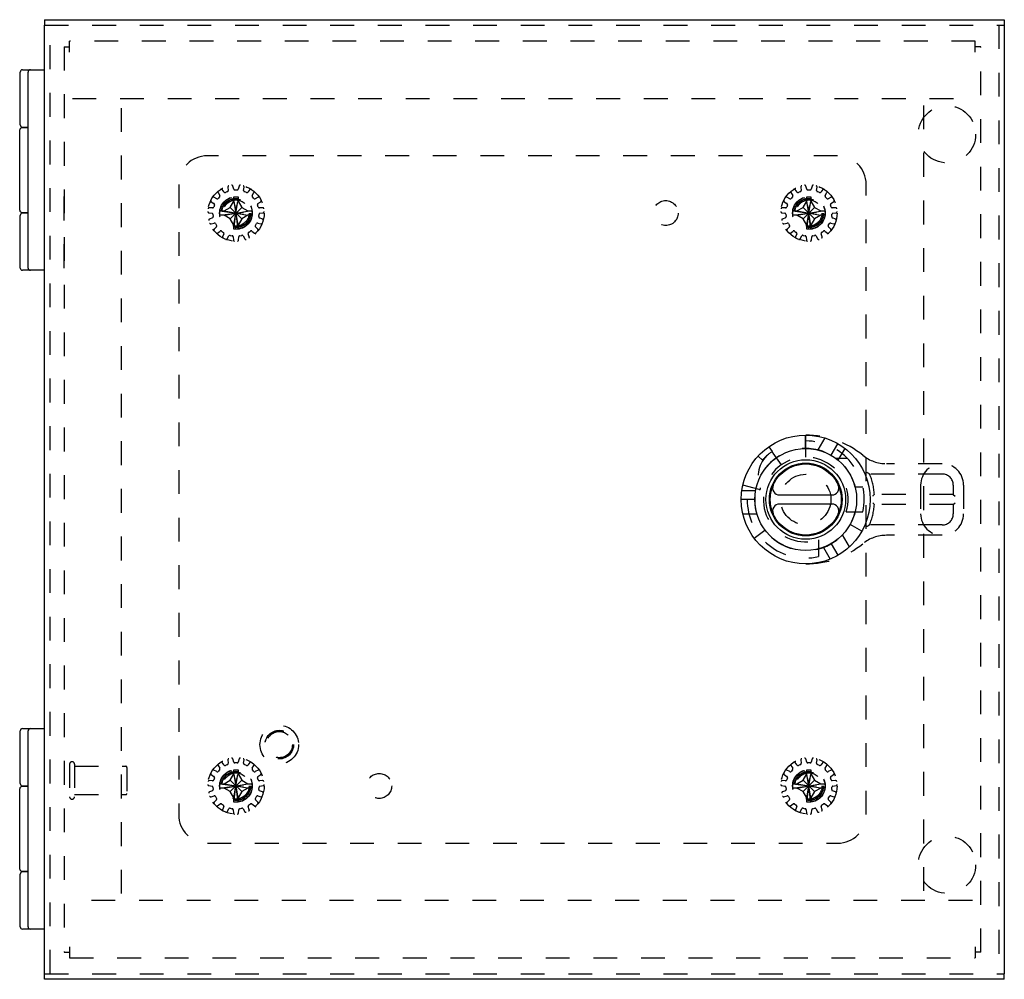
# Model space of a CAD drawing. Header units: inches. Extents: x 0 to 37.8, y 0 to 24.4.
# Tile 11 of 15: x 8.6 to 17.2, y 8.4 to 16.8. Entities that reach past the tile are written whole.
import ezdxf

# ---------------------------------------------------------------- set-up
doc = ezdxf.new("R2010")
doc.units = ezdxf.units.IN
doc.header["$LTSCALE"] = 2.077778
doc.header["$MEASUREMENT"] = 0
doc.linetypes.add('HIDDEN', pattern=[0.2, 0.1, -0.1])
doc.layers.get('0').update_dxf_attribs({"linetype": 'CONTINUOUS'})

msp = doc.modelspace()

# ---------------------------------------------------------------- linework, layer by layer
at = {"color": 7, "linetype": 'Continuous'}
for p, q in [((8.8529, 16.8017), (8.8529, 16.7537)), ((17.2279, 16.8017), (17.2279, 16.7537)), ((8.6396, 15.8842), (8.6396, 16.3442)), ((8.6596, 16.3642), (8.8529, 16.3642)), ((8.7083, 14.6342), (8.7083, 16.3442)), ((8.6354, 15.1392), (8.6354, 15.8392)), ((8.7083, 15.8592), (8.6554, 15.8592)), ((8.6596, 15.8642), (8.7083, 15.8642)), ((8.6396, 14.6342), (8.6396, 15.0942)), ((8.6554, 15.1192), (8.7083, 15.1192)), ((8.7083, 15.1142), (8.6596, 15.1142)), ((8.8529, 14.6142), (8.6596, 14.6142)), ((15.2658, 12.6542), (15.724, 12.6542)), ((15.724, 12.5742), (15.2658, 12.5742)), ((8.6396, 10.1342), (8.6396, 10.5942)), ((8.6596, 10.6142), (8.8529, 10.6142)), ((8.7083, 8.8842), (8.7083, 10.5942)), ((8.6354, 9.3892), (8.6354, 10.0892)), ((8.7083, 10.1092), (8.6554, 10.1092)), ((8.6596, 10.1142), (8.7083, 10.1142)), ((8.6554, 9.3692), (8.7083, 9.3692)), ((8.6396, 8.8842), (8.6396, 9.3442)), ((8.7083, 9.3642), (8.6596, 9.3642)), ((8.8529, 8.8642), (8.6596, 8.8642)), ((8.8529, 8.4267), (8.8529, 8.4747)), ((17.2279, 8.4267), (17.2279, 8.4747))]:
    msp.add_line(p, q, dxfattribs=at)
at = {"color": 3, "linetype": 'Continuous'}
for p, q in [((8.8529, 16.8017), (17.2279, 16.8017)), ((8.8529, 8.4747), (8.8529, 16.7537)), ((17.2279, 16.7537), (17.2279, 8.4747)), ((17.2279, 8.4267), (8.8529, 8.4267))]:
    msp.add_line(p, q, dxfattribs=at)
at = {"color": 8, "linetype": 'HIDDEN'}
for p, q in [((8.8529, 16.7537), (17.2279, 16.7537)), ((8.9009, 8.4747), (8.9009, 16.7537)), ((17.1799, 16.7537), (17.1799, 8.4747)), ((9.0709, 16.5194), (9.0709, 16.6142)), ((16.9749, 16.6142), (9.0709, 16.6142)), ((16.9749, 16.5194), (16.9749, 16.6142)), ((9.0229, 16.5662), (9.0229, 8.6622)), ((9.0229, 16.5662), (9.0709, 16.5662)), ((17.0229, 16.5662), (16.9749, 16.5662)), ((17.0229, 8.6622), (17.0229, 16.5662)), ((9.0959, 16.1142), (16.9499, 16.1142)), ((9.5229, 9.1742), (9.5229, 16.0542)), ((16.5229, 16.0542), (16.5229, 9.1742)), ((15.7729, 15.6142), (10.2729, 15.6142)), ((10.0229, 15.3642), (10.0229, 9.8642)), ((10.4203, 15.2964), (10.4018, 15.3184)), ((10.4503, 15.3018), (10.432, 15.2937)), ((10.4522, 15.3408), (10.4561, 15.3123)), ((10.5033, 15.3224), (10.4953, 15.35)), ((10.5329, 15.3152), (10.5129, 15.3152)), ((10.5505, 15.35), (10.5425, 15.3224)), ((10.5897, 15.3123), (10.5936, 15.3408)), ((10.6138, 15.2937), (10.5955, 15.3018)), ((10.644, 15.3184), (10.6255, 15.2964)), ((15.4203, 15.2964), (15.4018, 15.3184)), ((15.4503, 15.3018), (15.432, 15.2937)), ((15.4522, 15.3408), (15.4561, 15.3123)), ((15.5033, 15.3224), (15.4953, 15.35)), ((15.5329, 15.3152), (15.5129, 15.3152)), ((15.5505, 15.35), (15.5425, 15.3224)), ((15.5897, 15.3123), (15.5936, 15.3408)), ((15.6138, 15.2937), (15.5955, 15.3018)), ((15.644, 15.3184), (15.6255, 15.2964)), ((16.0229, 9.8642), (16.0229, 15.3642)), ((9.0229, 14.6342), (9.0229, 15.2592)), ((10.3071, 15.2133), (10.3309, 15.1971)), ((10.355, 15.2389), (10.3292, 15.2515)), ((10.3661, 15.2925), (10.3813, 15.268)), ((10.3802, 15.2561), (10.3668, 15.2412)), ((10.4732, 15.1638), (10.5049, 15.2187)), ((10.5049, 15.2535), (10.5049, 15.2544)), ((10.5049, 14.9739), (10.5409, 15.2544)), ((10.5409, 14.9739), (10.5049, 15.2544)), ((10.5049, 15.2187), (10.5049, 15.2535)), ((10.5049, 15.0097), (10.5409, 15.2187)), ((10.5409, 15.0097), (10.5049, 15.2187)), ((10.5409, 15.2544), (10.5409, 15.2535)), ((10.5409, 15.2535), (10.5409, 15.2187)), ((10.5409, 15.2187), (10.5726, 15.1638)), ((10.6645, 15.268), (10.6797, 15.2925)), ((10.6789, 15.2412), (10.6656, 15.2561)), ((10.7166, 15.2515), (10.6907, 15.2389)), ((10.7149, 15.1971), (10.7387, 15.2133)), ((15.3071, 15.2133), (15.3309, 15.1971)), ((15.355, 15.2389), (15.3292, 15.2515)), ((15.3661, 15.2925), (15.3813, 15.268)), ((15.3802, 15.2561), (15.3668, 15.2412)), ((15.4732, 15.1638), (15.5049, 15.2187)), ((15.5049, 14.9739), (15.5409, 15.2544)), ((15.5049, 15.2535), (15.5049, 15.2544)), ((15.5409, 14.9739), (15.5049, 15.2544)), ((15.5049, 15.2187), (15.5049, 15.2535)), ((15.5049, 15.0097), (15.5409, 15.2187)), ((15.5409, 15.0097), (15.5049, 15.2187)), ((15.5409, 15.2544), (15.5409, 15.2535)), ((15.5409, 15.2535), (15.5409, 15.2187)), ((15.5409, 15.2187), (15.5726, 15.1638)), ((15.6645, 15.268), (15.6797, 15.2925)), ((15.6789, 15.2412), (15.6656, 15.2561)), ((15.7166, 15.2515), (15.6907, 15.2389)), ((15.7149, 15.1971), (15.7387, 15.2133)), ((10.3188, 15.1599), (10.2901, 15.1608)), ((10.3348, 15.1858), (10.3286, 15.1668)), ((10.3826, 15.1321), (10.3835, 15.1322)), ((10.3826, 15.1321), (10.6631, 15.0962)), ((10.3826, 15.0962), (10.6631, 15.1321)), ((10.3835, 15.1322), (10.4184, 15.1322)), ((10.4184, 15.1322), (10.4732, 15.1638)), ((10.4184, 15.1322), (10.6274, 15.0962)), ((10.4184, 15.0962), (10.6274, 15.1322)), ((10.4732, 15.0645), (10.5726, 15.1638)), ((10.5726, 15.0645), (10.4732, 15.1638)), ((10.5726, 15.1638), (10.6274, 15.1322)), ((10.6274, 15.1322), (10.6622, 15.1322)), ((10.6622, 15.1322), (10.6631, 15.1321)), ((10.7171, 15.1668), (10.711, 15.1858)), ((10.7557, 15.1608), (10.727, 15.1599)), ((15.3188, 15.1599), (15.2901, 15.1608)), ((15.3348, 15.1858), (15.3286, 15.1668)), ((15.3826, 15.1321), (15.3835, 15.1322)), ((15.3826, 15.0962), (15.6631, 15.1321)), ((15.3826, 15.1321), (15.6631, 15.0962)), ((15.3835, 15.1322), (15.4184, 15.1322)), ((15.4184, 15.1322), (15.4732, 15.1638)), ((15.4184, 15.0962), (15.6274, 15.1322)), ((15.4184, 15.1322), (15.6274, 15.0962)), ((15.4732, 15.0645), (15.5726, 15.1638)), ((15.5726, 15.0645), (15.4732, 15.1638)), ((15.5726, 15.1638), (15.6274, 15.1322)), ((15.6274, 15.1322), (15.6622, 15.1322)), ((15.6622, 15.1322), (15.6631, 15.1321)), ((15.7171, 15.1668), (15.711, 15.1858)), ((15.7557, 15.1608), (15.727, 15.1599)), ((10.2855, 15.1169), (10.3138, 15.1119)), ((10.3179, 15.0729), (10.2912, 15.0621)), ((10.3219, 15.1031), (10.324, 15.0832)), ((10.3835, 15.0962), (10.3826, 15.0962)), ((10.4184, 15.0962), (10.3835, 15.0962)), ((10.4732, 15.0645), (10.4184, 15.0962)), ((10.5049, 15.0097), (10.4732, 15.0645)), ((10.5726, 15.0645), (10.5409, 15.0097)), ((10.6274, 15.0962), (10.5726, 15.0645)), ((10.6622, 15.0962), (10.6274, 15.0962)), ((10.6631, 15.0962), (10.6622, 15.0962)), ((10.7217, 15.0832), (10.7238, 15.1031)), ((10.7545, 15.0621), (10.7279, 15.0729)), ((10.732, 15.1119), (10.7603, 15.1169)), ((15.2855, 15.1169), (15.3138, 15.1119)), ((15.3179, 15.0729), (15.2912, 15.0621)), ((15.3219, 15.1031), (15.324, 15.0832)), ((15.3835, 15.0962), (15.3826, 15.0962)), ((15.4184, 15.0962), (15.3835, 15.0962)), ((15.4732, 15.0645), (15.4184, 15.0962)), ((15.5049, 15.0097), (15.4732, 15.0645)), ((15.5726, 15.0645), (15.5409, 15.0097)), ((15.6274, 15.0962), (15.5726, 15.0645)), ((15.6622, 15.0962), (15.6274, 15.0962)), ((15.6631, 15.0962), (15.6622, 15.0962)), ((15.7217, 15.0832), (15.7238, 15.1031)), ((15.7545, 15.0621), (15.7279, 15.0729)), ((15.732, 15.1119), (15.7603, 15.1169)), ((10.3049, 15.0201), (10.3328, 15.027)), ((10.3524, 14.9931), (10.3324, 14.9724)), ((10.3438, 15.0223), (10.3538, 15.005)), ((10.362, 14.9396), (10.3847, 14.9572)), ((10.3967, 14.9574), (10.4128, 14.9457)), ((10.5049, 14.9748), (10.5049, 15.0097)), ((10.5049, 14.9739), (10.5049, 14.9748)), ((10.5409, 15.0097), (10.5409, 14.9748)), ((10.5409, 14.9748), (10.5409, 14.9739)), ((10.633, 14.9457), (10.6491, 14.9574)), ((10.6611, 14.9572), (10.6838, 14.9396)), ((10.692, 15.005), (10.702, 15.0223)), ((10.7133, 14.9724), (10.6934, 14.9931)), ((10.713, 15.027), (10.7409, 15.0201)), ((15.3049, 15.0201), (15.3328, 15.027)), ((15.3524, 14.9931), (15.3324, 14.9724)), ((15.3438, 15.0223), (15.3538, 15.005)), ((15.362, 14.9396), (15.3847, 14.9572)), ((15.3967, 14.9574), (15.4128, 14.9457)), ((15.5049, 14.9748), (15.5049, 15.0097)), ((15.5049, 14.9739), (15.5049, 14.9748)), ((15.5409, 15.0097), (15.5409, 14.9748)), ((15.5409, 14.9748), (15.5409, 14.9739)), ((15.633, 14.9457), (15.6491, 14.9574)), ((15.6611, 14.9572), (15.6838, 14.9396)), ((15.692, 15.005), (15.702, 15.0223)), ((15.7133, 14.9724), (15.6934, 14.9931)), ((15.713, 15.027), (15.7409, 15.0201)), ((10.4164, 14.9342), (10.4066, 14.9072)), ((10.4469, 14.8892), (10.4604, 14.9146)), ((10.4713, 14.9196), (10.4909, 14.9155)), ((10.4988, 14.9064), (10.5008, 14.8777)), ((10.5449, 14.8777), (10.547, 14.9064)), ((10.5549, 14.9155), (10.5744, 14.9196)), ((10.5853, 14.9146), (10.5989, 14.8892)), ((10.6392, 14.9072), (10.6294, 14.9342)), ((15.4164, 14.9342), (15.4066, 14.9072)), ((15.4469, 14.8892), (15.4604, 14.9146)), ((15.4713, 14.9196), (15.4909, 14.9155)), ((15.4988, 14.9064), (15.5008, 14.8777)), ((15.5449, 14.8777), (15.547, 14.9064)), ((15.5549, 14.9155), (15.5744, 14.9196)), ((15.5853, 14.9146), (15.5989, 14.8892)), ((15.6392, 14.9072), (15.6294, 14.9342)), ((15.4896, 13.1766), (15.4896, 13.0596)), ((15.4949, 12.9842), (15.4949, 13.1767)), ((15.6609, 13.1516), (15.6004, 13.047)), ((15.1723, 13.0749), (15.2018, 13.0327)), ((15.7176, 13), (15.7761, 13.1013)), ((15.1166, 12.9577), (15.0785, 12.9923)), ((15.2018, 13.0327), (15.1974, 13.0296)), ((15.2827, 12.9172), (15.2111, 13.0194)), ((15.7794, 12.957), (15.8386, 13.0594)), ((15.86, 12.9717), (15.7607, 12.9717)), ((16.6853, 12.9267), (16.1995, 12.9267)), ((16.035, 12.8483), (16.0298, 12.8517)), ((16.0401, 12.845), (16.035, 12.8483)), ((16.0454, 12.8415), (16.0401, 12.845)), ((16.0499, 12.8385), (16.0454, 12.8415)), ((16.0509, 12.8378), (16.0499, 12.8385)), ((16.0511, 12.8377), (16.0509, 12.8378)), ((16.0514, 12.8375), (16.0511, 12.8377)), ((16.0516, 12.8374), (16.0514, 12.8375)), ((16.0518, 12.8372), (16.0516, 12.8374)), ((16.0519, 12.8371), (16.0518, 12.8372)), ((16.0526, 12.8367), (16.0525, 12.8367)), ((16.6853, 12.8367), (16.0526, 12.8367)), ((16.0526, 12.8367), (16.0526, 12.8367)), ((15.088, 12.7012), (14.9465, 12.7392)), ((15.9945, 12.7217), (15.9272, 12.7217)), ((16.4978, 12.7392), (16.4978, 12.4892)), ((16.7828, 12.7392), (16.7828, 12.6592)), ((16.8728, 12.7392), (16.8728, 12.4892)), ((15.0558, 12.6892), (14.9374, 12.6892)), ((16.082, 12.646), (16.0802, 12.6442)), ((16.0843, 12.6486), (16.082, 12.646)), ((16.0868, 12.6512), (16.0843, 12.6486)), ((16.0892, 12.6537), (16.0868, 12.6512)), ((16.0918, 12.6565), (16.0892, 12.6537)), ((16.0941, 12.659), (16.0918, 12.6565)), ((16.0943, 12.6592), (16.0942, 12.6591)), ((16.7828, 12.6592), (16.0943, 12.6592)), ((16.7828, 12.6592), (16.7978, 12.6442)), ((15.0494, 12.6142), (14.9324, 12.6142)), ((16.0851, 12.5787), (16.08, 12.5842)), ((16.0903, 12.5732), (16.0851, 12.5787)), ((16.0907, 12.5728), (16.0903, 12.5732)), ((16.0917, 12.5717), (16.0907, 12.5728)), ((16.0921, 12.5712), (16.0917, 12.5717)), ((16.0925, 12.5708), (16.0921, 12.5712)), ((16.0928, 12.5706), (16.0925, 12.5708)), ((16.093, 12.5703), (16.0928, 12.5706)), ((16.0932, 12.5701), (16.093, 12.5703)), ((16.0941, 12.5692), (16.094, 12.5692)), ((16.7828, 12.5692), (16.0941, 12.5692)), ((16.7828, 12.5692), (16.7978, 12.5842)), ((16.7828, 12.5692), (16.7828, 12.4892)), ((14.9465, 12.4892), (15.0673, 12.4892)), ((15.8489, 12.5067), (15.9945, 12.5067)), ((15.9846, 12.3375), (15.8828, 12.395)), ((16.0346, 12.3805), (16.032, 12.3788)), ((16.0375, 12.3824), (16.0346, 12.3805)), ((16.0402, 12.3842), (16.0375, 12.3824)), ((16.043, 12.386), (16.0402, 12.3842)), ((16.0456, 12.3877), (16.043, 12.386)), ((16.0482, 12.3895), (16.0456, 12.3877)), ((16.0512, 12.3915), (16.0482, 12.3895)), ((16.0516, 12.3917), (16.0514, 12.3916)), ((16.6853, 12.3917), (16.0516, 12.3917)), ((15.0451, 12.2764), (15.1386, 12.3467)), ((15.8774, 12.2017), (15.8169, 12.3063)), ((16.6853, 12.3017), (16.1995, 12.3017)), ((15.6059, 12.2612), (15.6059, 12.1154)), ((15.7176, 12.2283), (15.7761, 12.127)), ((15.6495, 12.1964), (15.7087, 12.0939)), ((10.4203, 10.2964), (10.4018, 10.3184)), ((10.4522, 10.3408), (10.4561, 10.3123)), ((10.5033, 10.3224), (10.4953, 10.35)), ((10.5329, 10.3152), (10.5129, 10.3152)), ((10.5505, 10.35), (10.5425, 10.3224)), ((10.5897, 10.3123), (10.5936, 10.3408)), ((10.644, 10.3184), (10.6255, 10.2964)), ((15.4203, 10.2964), (15.4018, 10.3184)), ((15.4522, 10.3408), (15.4561, 10.3123)), ((15.5033, 10.3224), (15.4953, 10.35)), ((15.5329, 10.3152), (15.5129, 10.3152)), ((15.5505, 10.35), (15.5425, 10.3224)), ((15.5897, 10.3123), (15.5936, 10.3408)), ((15.644, 10.3184), (15.6255, 10.2964)), ((9.0709, 10.3042), (9.0709, 10.0202)), ((9.1139, 10.3042), (9.1139, 10.0202)), ((9.1139, 10.2862), (9.5609, 10.2862)), ((9.5709, 10.2762), (9.5709, 10.0482)), ((10.355, 10.2389), (10.3292, 10.2515)), ((10.3661, 10.2925), (10.3813, 10.268)), ((10.3802, 10.2561), (10.3668, 10.2412)), ((10.4503, 10.3018), (10.432, 10.2937)), ((10.5409, 9.9739), (10.5049, 10.2544)), ((10.5049, 10.2535), (10.5049, 10.2544)), ((10.5049, 9.9739), (10.5409, 10.2544)), ((10.5049, 10.2187), (10.5049, 10.2535)), ((10.5409, 10.2544), (10.5409, 10.2535)), ((10.5409, 10.2535), (10.5409, 10.2187)), ((10.6138, 10.2937), (10.5955, 10.3018)), ((10.6645, 10.268), (10.6797, 10.2925)), ((10.6789, 10.2412), (10.6656, 10.2561)), ((10.7166, 10.2515), (10.6907, 10.2389)), ((15.355, 10.2389), (15.3292, 10.2515)), ((15.3661, 10.2925), (15.3813, 10.268)), ((15.3802, 10.2561), (15.3668, 10.2412)), ((15.4503, 10.3018), (15.432, 10.2937)), ((15.5409, 9.9739), (15.5049, 10.2544)), ((15.5049, 10.2535), (15.5049, 10.2544)), ((15.5049, 9.9739), (15.5409, 10.2544)), ((15.5049, 10.2187), (15.5049, 10.2535)), ((15.5409, 10.2544), (15.5409, 10.2535)), ((15.5409, 10.2535), (15.5409, 10.2187)), ((15.6138, 10.2937), (15.5955, 10.3018)), ((15.6645, 10.268), (15.6797, 10.2925)), ((15.6789, 10.2412), (15.6656, 10.2561)), ((15.7166, 10.2515), (15.6907, 10.2389)), ((10.3188, 10.1599), (10.2901, 10.1608)), ((10.3071, 10.2133), (10.3309, 10.1971)), ((10.3348, 10.1858), (10.3286, 10.1668)), ((10.4184, 10.1322), (10.4732, 10.1638)), ((10.4732, 10.1638), (10.5049, 10.2187)), ((10.5726, 10.0645), (10.4732, 10.1638)), ((10.4732, 10.0645), (10.5726, 10.1638)), ((10.5409, 10.0097), (10.5049, 10.2187)), ((10.5049, 10.0097), (10.5409, 10.2187)), ((10.5409, 10.2187), (10.5726, 10.1638)), ((10.5726, 10.1638), (10.6274, 10.1322)), ((10.7171, 10.1668), (10.711, 10.1858)), ((10.7149, 10.1971), (10.7387, 10.2133)), ((10.7557, 10.1608), (10.727, 10.1599)), ((15.3188, 10.1599), (15.2901, 10.1608)), ((15.3071, 10.2133), (15.3309, 10.1971)), ((15.3348, 10.1858), (15.3286, 10.1668)), ((15.4184, 10.1322), (15.4732, 10.1638)), ((15.4732, 10.1638), (15.5049, 10.2187)), ((15.4732, 10.1638), (15.5726, 10.0645)), ((15.4732, 10.0645), (15.5726, 10.1638)), ((15.5409, 10.0097), (15.5049, 10.2187)), ((15.5049, 10.0097), (15.5409, 10.2187)), ((15.5409, 10.2187), (15.5726, 10.1638)), ((15.5726, 10.1638), (15.6274, 10.1322)), ((15.7171, 10.1668), (15.711, 10.1858)), ((15.7149, 10.1971), (15.7387, 10.2133)), ((15.7557, 10.1608), (15.727, 10.1599)), ((10.2855, 10.1169), (10.3138, 10.1119)), ((10.3179, 10.0729), (10.2912, 10.0621)), ((10.3219, 10.1031), (10.324, 10.0832)), ((10.3826, 10.1321), (10.3835, 10.1322)), ((10.3826, 10.1321), (10.6631, 10.0962)), ((10.3826, 10.0962), (10.6631, 10.1321)), ((10.3835, 10.0962), (10.3826, 10.0962)), ((10.3835, 10.1322), (10.4184, 10.1322)), ((10.4184, 10.0962), (10.3835, 10.0962)), ((10.4184, 10.1322), (10.6274, 10.0962)), ((10.4184, 10.0962), (10.6274, 10.1322)), ((10.4732, 10.0645), (10.4184, 10.0962)), ((10.5049, 10.0097), (10.4732, 10.0645)), ((10.5726, 10.0645), (10.5409, 10.0097)), ((10.6274, 10.0962), (10.5726, 10.0645)), ((10.6274, 10.1322), (10.6622, 10.1322)), ((10.6622, 10.0962), (10.6274, 10.0962)), ((10.6622, 10.1322), (10.6631, 10.1321)), ((10.6631, 10.0962), (10.6622, 10.0962)), ((10.7217, 10.0832), (10.7238, 10.1031)), ((10.7545, 10.0621), (10.7279, 10.0729)), ((10.732, 10.1119), (10.7603, 10.1169)), ((15.2855, 10.1169), (15.3138, 10.1119)), ((15.3179, 10.0729), (15.2912, 10.0621)), ((15.3219, 10.1031), (15.324, 10.0832)), ((15.3826, 10.1321), (15.3835, 10.1322)), ((15.3826, 10.0962), (15.6631, 10.1321)), ((15.3826, 10.1321), (15.6631, 10.0962)), ((15.3835, 10.0962), (15.3826, 10.0962)), ((15.3835, 10.1322), (15.4184, 10.1322)), ((15.4184, 10.0962), (15.3835, 10.0962)), ((15.4184, 10.0962), (15.6274, 10.1322)), ((15.4184, 10.1322), (15.6274, 10.0962)), ((15.4732, 10.0645), (15.4184, 10.0962)), ((15.5049, 10.0097), (15.4732, 10.0645)), ((15.5726, 10.0645), (15.5409, 10.0097)), ((15.6274, 10.0962), (15.5726, 10.0645)), ((15.6274, 10.1322), (15.6622, 10.1322)), ((15.6622, 10.0962), (15.6274, 10.0962)), ((15.6622, 10.1322), (15.6631, 10.1321)), ((15.6631, 10.0962), (15.6622, 10.0962)), ((15.7217, 10.0832), (15.7238, 10.1031)), ((15.7545, 10.0621), (15.7279, 10.0729)), ((15.732, 10.1119), (15.7603, 10.1169)), ((9.1139, 10.0382), (9.5609, 10.0382)), ((10.3049, 10.0201), (10.3328, 10.027)), ((10.3524, 9.9931), (10.3324, 9.9724)), ((10.3438, 10.0223), (10.3538, 10.005)), ((10.5049, 9.9748), (10.5049, 10.0097)), ((10.5049, 9.9739), (10.5049, 9.9748)), ((10.5409, 10.0097), (10.5409, 9.9748)), ((10.5409, 9.9748), (10.5409, 9.9739)), ((10.692, 10.005), (10.702, 10.0223)), ((10.7133, 9.9724), (10.6934, 9.9931)), ((10.713, 10.027), (10.7409, 10.0201)), ((15.3049, 10.0201), (15.3328, 10.027)), ((15.3524, 9.9931), (15.3324, 9.9724)), ((15.3438, 10.0223), (15.3538, 10.005)), ((15.5049, 9.9748), (15.5049, 10.0097)), ((15.5049, 9.9739), (15.5049, 9.9748)), ((15.5409, 10.0097), (15.5409, 9.9748)), ((15.5409, 9.9748), (15.5409, 9.9739)), ((15.692, 10.005), (15.702, 10.0223)), ((15.7133, 9.9724), (15.6934, 9.9931)), ((15.713, 10.027), (15.7409, 10.0201)), ((10.362, 9.9396), (10.3847, 9.9572)), ((10.3967, 9.9574), (10.4128, 9.9457)), ((10.4164, 9.9342), (10.4066, 9.9072)), ((10.4469, 9.8892), (10.4604, 9.9146)), ((10.4713, 9.9196), (10.4909, 9.9155)), ((10.4988, 9.9064), (10.5008, 9.8777)), ((10.5449, 9.8777), (10.547, 9.9064)), ((10.5549, 9.9155), (10.5744, 9.9196)), ((10.5853, 9.9146), (10.5989, 9.8892)), ((10.6392, 9.9072), (10.6294, 9.9342)), ((10.633, 9.9457), (10.6491, 9.9574)), ((10.6611, 9.9572), (10.6838, 9.9396)), ((15.362, 9.9396), (15.3847, 9.9572)), ((15.3967, 9.9574), (15.4128, 9.9457)), ((15.4164, 9.9342), (15.4066, 9.9072)), ((15.4469, 9.8892), (15.4604, 9.9146)), ((15.4713, 9.9196), (15.4909, 9.9155)), ((15.4988, 9.9064), (15.5008, 9.8777)), ((15.5449, 9.8777), (15.547, 9.9064)), ((15.5549, 9.9155), (15.5744, 9.9196)), ((15.5853, 9.9146), (15.5989, 9.8892)), ((15.6392, 9.9072), (15.6294, 9.9342)), ((15.633, 9.9457), (15.6491, 9.9574)), ((15.6611, 9.9572), (15.6838, 9.9396)), ((10.2729, 9.6142), (15.7729, 9.6142)), ((16.9499, 9.1142), (9.0959, 9.1142)), ((9.0709, 8.709), (9.0709, 8.6142)), ((16.9749, 8.709), (16.9749, 8.6142)), ((9.0229, 8.6622), (9.0709, 8.6622)), ((9.0709, 8.6142), (16.9749, 8.6142)), ((17.0229, 8.6622), (16.9749, 8.6622)), ((8.8529, 8.4747), (17.2279, 8.4747))]:
    msp.add_line(p, q, dxfattribs=at)
for points in [[(10.5049, 15.2544), (10.5109, 15.2545), (10.5169, 15.2546), (10.5229, 15.2547), (10.5289, 15.2546), (10.5349, 15.2545), (10.5409, 15.2544)], [(15.5049, 15.2544), (15.5109, 15.2545), (15.5169, 15.2546), (15.5229, 15.2547), (15.5289, 15.2546), (15.5349, 15.2545), (15.5409, 15.2544)], [(10.3824, 15.1142), (10.3824, 15.1172), (10.3824, 15.1202), (10.3825, 15.1232), (10.3825, 15.1262), (10.3826, 15.1291), (10.3826, 15.1321)], [(10.6631, 15.1321), (10.6632, 15.1291), (10.6633, 15.1262), (10.6633, 15.1232), (10.6634, 15.1202), (10.6634, 15.1172), (10.6634, 15.1142)], [(15.3824, 15.1142), (15.3824, 15.1172), (15.3824, 15.1202), (15.3825, 15.1232), (15.3825, 15.1262), (15.3826, 15.1291), (15.3826, 15.1321)], [(15.6631, 15.1321), (15.6632, 15.1291), (15.6633, 15.1262), (15.6633, 15.1232), (15.6634, 15.1202), (15.6634, 15.1172), (15.6634, 15.1142)], [(10.3826, 15.0962), (10.3826, 15.0992), (10.3825, 15.1022), (10.3825, 15.1052), (10.3824, 15.1081), (10.3824, 15.1112), (10.3824, 15.1142)], [(10.6634, 15.1142), (10.6634, 15.1112), (10.6634, 15.1082), (10.6633, 15.1052), (10.6633, 15.1022), (10.6632, 15.0992), (10.6631, 15.0962)], [(15.3826, 15.0962), (15.3826, 15.0992), (15.3825, 15.1022), (15.3825, 15.1052), (15.3824, 15.1081), (15.3824, 15.1112), (15.3824, 15.1142)], [(15.6634, 15.1142), (15.6634, 15.1112), (15.6634, 15.1082), (15.6633, 15.1052), (15.6633, 15.1022), (15.6632, 15.0992), (15.6631, 15.0962)], [(10.5409, 14.9739), (10.5349, 14.9738), (10.5289, 14.9737), (10.5229, 14.9737), (10.5169, 14.9737), (10.5109, 14.9738), (10.5049, 14.9739)], [(15.5409, 14.9739), (15.5349, 14.9738), (15.5289, 14.9737), (15.5229, 14.9737), (15.5169, 14.9737), (15.5109, 14.9738), (15.5049, 14.9739)], [(16.0522, 12.8369), (16.0522, 12.837), (16.0521, 12.837), (16.0519, 12.8371)], [(16.0524, 12.8368), (16.0523, 12.8369), (16.0522, 12.8369)], [(16.0525, 12.8367), (16.0525, 12.8367), (16.0524, 12.8368)], [(16.0942, 12.6591), (16.0942, 12.6591), (16.0942, 12.6591), (16.0941, 12.659)], [(16.0934, 12.5699), (16.0933, 12.57), (16.0932, 12.5701)], [(16.0936, 12.5697), (16.0935, 12.5697), (16.0934, 12.5699)], [(16.0938, 12.5694), (16.0938, 12.5695), (16.0937, 12.5695), (16.0936, 12.5697)], [(16.094, 12.5692), (16.094, 12.5692), (16.094, 12.5693), (16.0939, 12.5693), (16.0939, 12.5693), (16.0938, 12.5694)], [(16.032, 12.3788), (16.0293, 12.3771), (16.0287, 12.3767)], [(16.0514, 12.3916), (16.0513, 12.3915), (16.0513, 12.3915), (16.0512, 12.3915)], [(10.5049, 10.2544), (10.5109, 10.2545), (10.5169, 10.2546), (10.5229, 10.2547), (10.5289, 10.2546), (10.5349, 10.2545), (10.5409, 10.2544)], [(15.5049, 10.2544), (15.5109, 10.2545), (15.5169, 10.2546), (15.5229, 10.2547), (15.5289, 10.2546), (15.5349, 10.2545), (15.5409, 10.2544)], [(10.3824, 10.1142), (10.3824, 10.1172), (10.3824, 10.1202), (10.3825, 10.1232), (10.3825, 10.1262), (10.3826, 10.1291), (10.3826, 10.1321)], [(10.3826, 10.0962), (10.3826, 10.0992), (10.3825, 10.1022), (10.3825, 10.1052), (10.3824, 10.1081), (10.3824, 10.1112), (10.3824, 10.1142)], [(10.6631, 10.1321), (10.6632, 10.1291), (10.6633, 10.1262), (10.6633, 10.1232), (10.6634, 10.1202), (10.6634, 10.1172), (10.6634, 10.1142)], [(10.6634, 10.1142), (10.6634, 10.1112), (10.6634, 10.1082), (10.6633, 10.1052), (10.6633, 10.1022), (10.6632, 10.0992), (10.6631, 10.0962)], [(15.3824, 10.1142), (15.3824, 10.1172), (15.3824, 10.1202), (15.3825, 10.1232), (15.3825, 10.1262), (15.3826, 10.1291), (15.3826, 10.1321)], [(15.3826, 10.0962), (15.3826, 10.0992), (15.3825, 10.1022), (15.3825, 10.1052), (15.3824, 10.1081), (15.3824, 10.1112), (15.3824, 10.1142)], [(15.6631, 10.1321), (15.6632, 10.1291), (15.6633, 10.1262), (15.6633, 10.1232), (15.6634, 10.1202), (15.6634, 10.1172), (15.6634, 10.1142)], [(15.6634, 10.1142), (15.6634, 10.1112), (15.6634, 10.1082), (15.6633, 10.1052), (15.6633, 10.1022), (15.6632, 10.0992), (15.6631, 10.0962)], [(10.5409, 9.9739), (10.5349, 9.9738), (10.5289, 9.9737), (10.5229, 9.9737), (10.5169, 9.9737), (10.5109, 9.9738), (10.5049, 9.9739)], [(15.5409, 9.9739), (15.5349, 9.9738), (15.5289, 9.9737), (15.5229, 9.9737), (15.5169, 9.9737), (15.5109, 9.9738), (15.5049, 9.9739)]]:
    msp.add_lwpolyline(points, dxfattribs=at)
for centre, radius in [((16.7279, 15.8017), 0.25), ((10.5229, 15.1142), 0.246), ((15.5229, 15.1142), 0.246), ((10.5229, 15.1142), 0.1426), ((10.5229, 15.1142), 0.1405), ((10.5229, 15.1142), 0.1282), ((10.5229, 15.1142), 0.124), ((10.5229, 15.1142), 0.114), ((14.2729, 15.1142), 0.109), ((15.5229, 15.1142), 0.1426), ((15.5229, 15.1142), 0.1405), ((15.5229, 15.1142), 0.1282), ((15.5229, 15.1142), 0.124), ((15.5229, 15.1142), 0.114), ((15.4949, 12.6142), 0.22), ((10.9009, 10.4747), 0.1685), ((10.9009, 10.4747), 0.1251), ((10.9009, 10.4747), 0.124), ((10.9009, 10.4747), 0.114), ((10.5229, 10.1142), 0.246), ((15.5229, 10.1142), 0.246), ((10.5229, 10.1142), 0.1426), ((10.5229, 10.1142), 0.1405), ((10.5229, 10.1142), 0.1282), ((10.5229, 10.1142), 0.124), ((10.5229, 10.1142), 0.114), ((15.5229, 10.1142), 0.1426), ((15.5229, 10.1142), 0.1405), ((15.5229, 10.1142), 0.1282), ((15.5229, 10.1142), 0.124), ((15.5229, 10.1142), 0.114), ((11.7729, 10.1142), 0.109), ((16.7279, 9.4267), 0.25)]:
    msp.add_circle(centre, radius, dxfattribs=at)
at = {"color": 7, "linetype": 'Continuous'}
for radius in [0.5625, 0.4445, 0.3475, 0.3175, 0.31]:
    msp.add_circle((15.4949, 12.6142), radius, dxfattribs=at)
for centre, radius, start, end in [((8.6596, 16.3442), 0.02, 90, 180), ((8.7283, 16.3442), 0.02, 90, 180), ((8.6554, 15.8392), 0.02, 90, 180), ((8.6596, 15.8842), 0.02, 180, 270), ((8.6554, 15.1392), 0.02, 180, 270), ((8.6596, 15.0942), 0.02, 90, 180), ((8.6596, 14.6342), 0.02, 180, 270), ((8.7283, 14.6342), 0.02, 180, 270), ((15.2658, 12.7142), 0.06, 156.42182, 270), ((15.724, 12.7142), 0.06, 270, 23.57818), ((15.2658, 12.5142), 0.06, 90, 203.57818), ((15.724, 12.5142), 0.06, 336.42182, 90), ((8.6596, 10.5942), 0.02, 90, 180), ((8.7283, 10.5942), 0.02, 90, 180), ((8.6554, 10.0892), 0.02, 90, 180), ((8.6596, 10.1342), 0.02, 180, 270), ((8.6554, 9.3892), 0.02, 180, 270), ((8.6596, 9.3442), 0.02, 90, 180), ((8.6596, 8.8842), 0.02, 180, 270), ((8.7283, 8.8842), 0.02, 180, 270)]:
    msp.add_arc(centre, radius, start, end, dxfattribs=at)
at = {"color": 8, "linetype": 'HIDDEN'}
for centre, radius, start, end in [((10.2729, 15.3642), 0.25, 90, 180), ((15.7729, 15.3642), 0.25, 0, 90), ((10.3746, 15.2977), 0.01, 128.93262, 211.8493), ((10.3941, 15.3119), 0.01, 40.1507, 123.06738), ((10.4279, 15.3029), 0.01, 220.1507, 294), ((10.4462, 15.311), 0.01, 294, 7.8493), ((10.4621, 15.3422), 0.01, 104.93262, 187.8493), ((10.4857, 15.3472), 0.01, 16.1507, 99.06738), ((10.5129, 15.3252), 0.01, 196.1507, 270), ((10.5329, 15.3252), 0.01, 270, 343.8493), ((10.5601, 15.3472), 0.01, 80.93262, 163.8493), ((10.5837, 15.3422), 0.01, 352.1507, 75.06738), ((10.5996, 15.311), 0.01, 172.1507, 246), ((10.6178, 15.3029), 0.01, 246, 319.8493), ((10.6517, 15.3119), 0.01, 56.93262, 139.8493), ((10.6712, 15.2977), 0.01, 328.1507, 51.06738), ((15.3746, 15.2977), 0.01, 128.93262, 211.8493), ((15.3941, 15.3119), 0.01, 40.1507, 123.06738), ((15.4279, 15.3029), 0.01, 220.1507, 294), ((15.4462, 15.311), 0.01, 294, 7.8493), ((15.4621, 15.3422), 0.01, 104.93262, 187.8493), ((15.4857, 15.3472), 0.01, 16.1507, 99.06738), ((15.5129, 15.3252), 0.01, 196.1507, 270), ((15.5329, 15.3252), 0.01, 270, 343.8493), ((15.5601, 15.3472), 0.01, 80.93262, 163.8493), ((15.5837, 15.3422), 0.01, 352.1507, 75.06738), ((15.5996, 15.311), 0.01, 172.1507, 246), ((15.6178, 15.3029), 0.01, 246, 319.8493), ((15.6517, 15.3119), 0.01, 56.93262, 139.8493), ((15.6712, 15.2977), 0.01, 328.1507, 51.06738), ((10.3127, 15.2215), 0.01, 152.93262, 235.8493), ((10.3248, 15.2425), 0.01, 64.1507, 147.06738), ((10.3594, 15.2479), 0.01, 244.1507, 318), ((10.3728, 15.2628), 0.01, 318, 31.8493), ((10.673, 15.2628), 0.01, 148.1507, 222), ((10.6864, 15.2479), 0.01, 222, 295.8493), ((10.721, 15.2425), 0.01, 32.93262, 115.8493), ((10.733, 15.2215), 0.01, 304.1507, 27.06738), ((15.3127, 15.2215), 0.01, 152.93262, 235.8493), ((15.3248, 15.2425), 0.01, 64.1507, 147.06738), ((15.3594, 15.2479), 0.01, 244.1507, 318), ((15.3728, 15.2628), 0.01, 318, 31.8493), ((15.673, 15.2628), 0.01, 148.1507, 222), ((15.6864, 15.2479), 0.01, 222, 295.8493), ((15.721, 15.2425), 0.01, 32.93262, 115.8493), ((15.733, 15.2215), 0.01, 304.1507, 27.06738), ((10.2872, 15.1268), 0.01, 176.93262, 259.8493), ((10.2898, 15.1508), 0.01, 88.1507, 171.06738), ((10.3191, 15.1699), 0.01, 268.1507, 342), ((10.3253, 15.1889), 0.01, 342, 55.8493), ((10.7205, 15.1889), 0.01, 124.1507, 198), ((10.7267, 15.1699), 0.01, 198, 271.8493), ((10.756, 15.1508), 0.01, 8.93262, 91.8493), ((10.7586, 15.1268), 0.01, 280.1507, 3.06738), ((15.2872, 15.1268), 0.01, 176.93262, 259.8493), ((15.2898, 15.1508), 0.01, 88.1507, 171.06738), ((15.3191, 15.1699), 0.01, 268.1507, 342), ((15.3253, 15.1889), 0.01, 342, 55.8493), ((15.7205, 15.1889), 0.01, 124.1507, 198), ((15.7267, 15.1699), 0.01, 198, 271.8493), ((15.756, 15.1508), 0.01, 8.93262, 91.8493), ((15.7586, 15.1268), 0.01, 280.1507, 3.06738), ((10.295, 15.0528), 0.01, 112.1507, 195.06738), ((10.312, 15.102), 0.01, 6, 79.8493), ((10.3141, 15.0822), 0.01, 292.1507, 6), ((10.7317, 15.0822), 0.01, 174, 247.8493), ((10.7338, 15.102), 0.01, 100.1507, 174), ((10.7508, 15.0528), 0.01, 344.93262, 67.8493), ((15.295, 15.0528), 0.01, 112.1507, 195.06738), ((15.312, 15.102), 0.01, 6, 79.8493), ((15.3141, 15.0822), 0.01, 292.1507, 6), ((15.7317, 15.0822), 0.01, 174, 247.8493), ((15.7338, 15.102), 0.01, 100.1507, 174), ((15.7508, 15.0528), 0.01, 344.93262, 67.8493), ((10.3025, 15.0298), 0.01, 200.93262, 283.8493), ((10.3397, 14.9654), 0.01, 136.1507, 219.06738), ((10.3352, 15.0173), 0.01, 30, 103.8493), ((10.3452, 15), 0.01, 316.1507, 30), ((10.3908, 14.9493), 0.01, 54, 127.8493), ((10.655, 14.9493), 0.01, 52.1507, 126), ((10.7006, 15), 0.01, 150, 223.8493), ((10.7106, 15.0173), 0.01, 76.1507, 150), ((10.7061, 14.9654), 0.01, 320.93262, 43.8493), ((10.7433, 15.0298), 0.01, 256.1507, 339.06738), ((15.3025, 15.0298), 0.01, 200.93262, 283.8493), ((15.3397, 14.9654), 0.01, 136.1507, 219.06738), ((15.3352, 15.0173), 0.01, 30, 103.8493), ((15.3452, 15), 0.01, 316.1507, 30), ((15.3908, 14.9493), 0.01, 54, 127.8493), ((15.655, 14.9493), 0.01, 52.1507, 126), ((15.7006, 15), 0.01, 150, 223.8493), ((15.7106, 15.0173), 0.01, 76.1507, 150), ((15.7061, 14.9654), 0.01, 320.93262, 43.8493), ((15.7433, 15.0298), 0.01, 256.1507, 339.06738), ((10.3558, 14.9475), 0.01, 224.93262, 307.8493), ((10.416, 14.9038), 0.01, 160.1507, 243.06738), ((10.4069, 14.9376), 0.01, 340.1507, 54), ((10.4381, 14.8939), 0.01, 248.93262, 331.8493), ((10.4693, 14.9098), 0.01, 78, 151.8493), ((10.4888, 14.9057), 0.01, 4.1507, 78), ((10.5108, 14.8785), 0.01, 184.1507, 267.06738), ((10.535, 14.8785), 0.01, 272.93262, 355.8493), ((10.557, 14.9057), 0.01, 102, 175.8493), ((10.5765, 14.9098), 0.01, 28.1507, 102), ((10.6077, 14.8939), 0.01, 208.1507, 291.06738), ((10.6388, 14.9376), 0.01, 126, 199.8493), ((10.6298, 14.9038), 0.01, 296.93262, 19.8493), ((10.69, 14.9475), 0.01, 232.1507, 315.06738), ((15.3558, 14.9475), 0.01, 224.93262, 307.8493), ((15.416, 14.9038), 0.01, 160.1507, 243.06738), ((15.4069, 14.9376), 0.01, 340.1507, 54), ((15.4381, 14.8939), 0.01, 248.93262, 331.8493), ((15.4693, 14.9098), 0.01, 78, 151.8493), ((15.4888, 14.9057), 0.01, 4.1507, 78), ((15.5108, 14.8785), 0.01, 184.1507, 267.06738), ((15.535, 14.8785), 0.01, 272.93262, 355.8493), ((15.557, 14.9057), 0.01, 102, 175.8493), ((15.5765, 14.9098), 0.01, 28.1507, 102), ((15.6077, 14.8939), 0.01, 208.1507, 291.06738), ((15.6388, 14.9376), 0.01, 126, 199.8493), ((15.6298, 14.9038), 0.01, 296.93262, 19.8493), ((15.69, 14.9475), 0.01, 232.1507, 315.06738), ((15.4949, 12.3853), 0.7914, 50.92758, 90), ((15.4949, 12.6142), 0.511, 347.85586, 90), ((15.4949, 12.6142), 0.4455, 13.96339, 346.03661), ((15.3287, 12.8154), 0.25, 129.56134, 203.69367), ((15.4949, 12.6142), 0.511, 125, 137.75874), ((15.4949, 12.6142), 0.37, 343.10968, 287.4576), ((15.189, 13.004), 0.027, 35, 71.88999), ((16.1995, 13.2531), 0.3265, 230.92758, 270), ((16.6853, 12.7392), 0.1875, 0, 180), ((15.5089, 12.6155), 0.587, 4.26878, 22.13687), ((16.6853, 12.7392), 0.0975, 0, 90), ((15.0906, 12.7109), 0.01, 255, 23.69367), ((15.4949, 12.6142), 0.511, 180, 282.54587), ((15.5089, 12.6155), 0.587, 337.58753, 355.47543), ((16.6853, 12.4892), 0.1875, 180, 360), ((16.6853, 12.4892), 0.0975, 270, 360), ((16.1995, 11.9752), 0.3265, 90, 129.07242), ((15.4949, 12.843), 0.7914, 270, 309.07242), ((9.0924, 10.3042), 0.0215, 0, 180), ((10.3941, 10.3119), 0.01, 40.1507, 123.06738), ((10.4462, 10.311), 0.01, 294, 7.8493), ((10.4621, 10.3422), 0.01, 104.93262, 187.8493), ((10.4857, 10.3472), 0.01, 16.1507, 99.06738), ((10.5129, 10.3252), 0.01, 196.1507, 270), ((10.5329, 10.3252), 0.01, 270, 343.8493), ((10.5601, 10.3472), 0.01, 80.93262, 163.8493), ((10.5837, 10.3422), 0.01, 352.1507, 75.06738), ((10.5996, 10.311), 0.01, 172.1507, 246), ((10.6517, 10.3119), 0.01, 56.93262, 139.8493), ((15.3941, 10.3119), 0.01, 40.1507, 123.06738), ((15.4462, 10.311), 0.01, 294, 7.8493), ((15.4621, 10.3422), 0.01, 104.93262, 187.8493), ((15.4857, 10.3472), 0.01, 16.1507, 99.06738), ((15.5129, 10.3252), 0.01, 196.1507, 270), ((15.5329, 10.3252), 0.01, 270, 343.8493), ((15.5601, 10.3472), 0.01, 80.93262, 163.8493), ((15.5837, 10.3422), 0.01, 352.1507, 75.06738), ((15.5996, 10.311), 0.01, 172.1507, 246), ((15.6517, 10.3119), 0.01, 56.93262, 139.8493), ((9.5609, 10.2762), 0.01, 0, 90), ((10.3127, 10.2215), 0.01, 152.93262, 235.8493), ((10.3248, 10.2425), 0.01, 64.1507, 147.06738), ((10.3594, 10.2479), 0.01, 244.1507, 318), ((10.3746, 10.2977), 0.01, 128.93262, 211.8493), ((10.3728, 10.2628), 0.01, 318, 31.8493), ((10.4279, 10.3029), 0.01, 220.1507, 294), ((10.6178, 10.3029), 0.01, 246, 319.8493), ((10.673, 10.2628), 0.01, 148.1507, 222), ((10.6712, 10.2977), 0.01, 328.1507, 51.06738), ((10.6864, 10.2479), 0.01, 222, 295.8493), ((10.721, 10.2425), 0.01, 32.93262, 115.8493), ((10.733, 10.2215), 0.01, 304.1507, 27.06738), ((15.3127, 10.2215), 0.01, 152.93262, 235.8493), ((15.3248, 10.2425), 0.01, 64.1507, 147.06738), ((15.3594, 10.2479), 0.01, 244.1507, 318), ((15.3746, 10.2977), 0.01, 128.93262, 211.8493), ((15.3728, 10.2628), 0.01, 318, 31.8493), ((15.4279, 10.3029), 0.01, 220.1507, 294), ((15.6178, 10.3029), 0.01, 246, 319.8493), ((15.673, 10.2628), 0.01, 148.1507, 222), ((15.6712, 10.2977), 0.01, 328.1507, 51.06738), ((15.6864, 10.2479), 0.01, 222, 295.8493), ((15.721, 10.2425), 0.01, 32.93262, 115.8493), ((15.733, 10.2215), 0.01, 304.1507, 27.06738), ((10.2898, 10.1508), 0.01, 88.1507, 171.06738), ((10.3191, 10.1699), 0.01, 268.1507, 342), ((10.3253, 10.1889), 0.01, 342, 55.8493), ((10.7205, 10.1889), 0.01, 124.1507, 198), ((10.7267, 10.1699), 0.01, 198, 271.8493), ((10.756, 10.1508), 0.01, 8.93262, 91.8493), ((15.2898, 10.1508), 0.01, 88.1507, 171.06738), ((15.3191, 10.1699), 0.01, 268.1507, 342), ((15.3253, 10.1889), 0.01, 342, 55.8493), ((15.7205, 10.1889), 0.01, 124.1507, 198), ((15.7267, 10.1699), 0.01, 198, 271.8493), ((15.756, 10.1508), 0.01, 8.93262, 91.8493), ((10.2872, 10.1268), 0.01, 176.93262, 259.8493), ((10.295, 10.0528), 0.01, 112.1507, 195.06738), ((10.312, 10.102), 0.01, 6, 79.8493), ((10.3141, 10.0822), 0.01, 292.1507, 6), ((10.7317, 10.0822), 0.01, 174, 247.8493), ((10.7338, 10.102), 0.01, 100.1507, 174), ((10.7508, 10.0528), 0.01, 344.93262, 67.8493), ((10.7586, 10.1268), 0.01, 280.1507, 3.06738), ((15.2872, 10.1268), 0.01, 176.93262, 259.8493), ((15.295, 10.0528), 0.01, 112.1507, 195.06738), ((15.312, 10.102), 0.01, 6, 79.8493), ((15.3141, 10.0822), 0.01, 292.1507, 6), ((15.7317, 10.0822), 0.01, 174, 247.8493), ((15.7338, 10.102), 0.01, 100.1507, 174), ((15.7508, 10.0528), 0.01, 344.93262, 67.8493), ((15.7586, 10.1268), 0.01, 280.1507, 3.06738), ((9.0924, 10.0202), 0.0215, 180, 360), ((9.5609, 10.0482), 0.01, 270, 360), ((10.3025, 10.0298), 0.01, 200.93262, 283.8493), ((10.3397, 9.9654), 0.01, 136.1507, 219.06738), ((10.3352, 10.0173), 0.01, 30, 103.8493), ((10.3452, 10), 0.01, 316.1507, 30), ((10.7006, 10), 0.01, 150, 223.8493), ((10.7106, 10.0173), 0.01, 76.1507, 150), ((10.7061, 9.9654), 0.01, 320.93262, 43.8493), ((10.7433, 10.0298), 0.01, 256.1507, 339.06738), ((15.3025, 10.0298), 0.01, 200.93262, 283.8493), ((15.3397, 9.9654), 0.01, 136.1507, 219.06738), ((15.3352, 10.0173), 0.01, 30, 103.8493), ((15.3452, 10), 0.01, 316.1507, 30), ((15.7006, 10), 0.01, 150, 223.8493), ((15.7106, 10.0173), 0.01, 76.1507, 150), ((15.7061, 9.9654), 0.01, 320.93262, 43.8493), ((15.7433, 10.0298), 0.01, 256.1507, 339.06738), ((10.3558, 9.9475), 0.01, 224.93262, 307.8493), ((10.3908, 9.9493), 0.01, 54, 127.8493), ((10.416, 9.9038), 0.01, 160.1507, 243.06738), ((10.4069, 9.9376), 0.01, 340.1507, 54), ((10.4381, 9.8939), 0.01, 248.93262, 331.8493), ((10.4693, 9.9098), 0.01, 78, 151.8493), ((10.4888, 9.9057), 0.01, 4.1507, 78), ((10.557, 9.9057), 0.01, 102, 175.8493), ((10.5765, 9.9098), 0.01, 28.1507, 102), ((10.6077, 9.8939), 0.01, 208.1507, 291.06738), ((10.6388, 9.9376), 0.01, 126, 199.8493), ((10.6298, 9.9038), 0.01, 296.93262, 19.8493), ((10.655, 9.9493), 0.01, 52.1507, 126), ((10.69, 9.9475), 0.01, 232.1507, 315.06738), ((15.3558, 9.9475), 0.01, 224.93262, 307.8493), ((15.3908, 9.9493), 0.01, 54, 127.8493), ((15.416, 9.9038), 0.01, 160.1507, 243.06738), ((15.4069, 9.9376), 0.01, 340.1507, 54), ((15.4381, 9.8939), 0.01, 248.93262, 331.8493), ((15.4693, 9.9098), 0.01, 78, 151.8493), ((15.4888, 9.9057), 0.01, 4.1507, 78), ((15.557, 9.9057), 0.01, 102, 175.8493), ((15.5765, 9.9098), 0.01, 28.1507, 102), ((15.6077, 9.8939), 0.01, 208.1507, 291.06738), ((15.6388, 9.9376), 0.01, 126, 199.8493), ((15.6298, 9.9038), 0.01, 296.93262, 19.8493), ((15.655, 9.9493), 0.01, 52.1507, 126), ((15.69, 9.9475), 0.01, 232.1507, 315.06738), ((10.2729, 9.8642), 0.25, 180, 270), ((10.5108, 9.8785), 0.01, 184.1507, 267.06738), ((10.535, 9.8785), 0.01, 272.93262, 355.8493), ((15.5108, 9.8785), 0.01, 184.1507, 267.06738), ((15.535, 9.8785), 0.01, 272.93262, 355.8493), ((15.7729, 9.8642), 0.25, 270, 360)]:
    msp.add_arc(centre, radius, start, end, dxfattribs=at)

doc.saveas('drawing.dxf')
